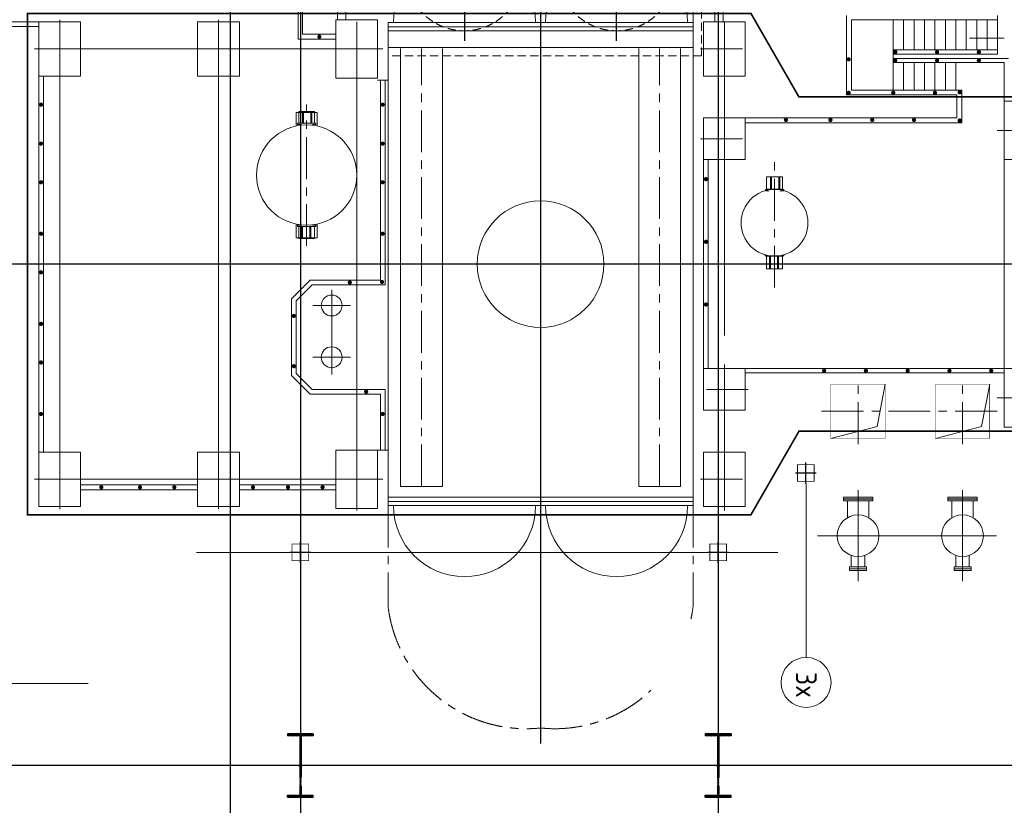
# Model space of a CAD drawing. Extents: x 18893 to 3351893, y -610358 to 406739.
# Tile 109 of 256: x 2118366 to 2141935, y -2318 to 16485. Entities that reach past the tile are written whole.
import ezdxf
from ezdxf.enums import TextEntityAlignment as Align

# ---------------------------------------------------------------- set-up
doc = ezdxf.new("R2010")
doc.units = 0
doc.header["$LTSCALE"] = 800
doc.header["$MEASUREMENT"] = 0
for name, pattern in [('CENTER', [2, 1.25, -0.25, 0.25, -0.25]), ('CONTINOUS', [0]), ('GTCHAIN', [24, 16, -3.2, 1.6, -3.2]), ('HIDDEN', [0.375, 0.25, -0.125]), ('PHANTOM', [2.5, 1.25, -0.25, 0.25, -0.25, 0.25, -0.25])]:
    doc.linetypes.add(name, pattern=pattern)
doc.layers.get('0').update_dxf_attribs({"linetype": 'CONTINUOUS'})
for name, color, linetype in [('0-7-COL', 2, 'CENTER'), ('Aux_col', 7, 'CONTINUOUS'), ('COL', 1, 'CENTER'), ('CONDENSATE', 1, 'CONTINUOUS'), ('EQP0', 1, 'CONTINUOUS'), ('GRID', 8, 'CENTER'), ('grid-20m', 53, 'CONTINUOUS'), ('HATCH', 9, 'CONTINUOUS'), ('KEY PLAN', 251, 'CONTINUOUS'), ('PIPE LINE', 1, 'CONTINUOUS'), ('WALL', 6, 'CONTINUOUS')]:
    doc.layers.add(name, color=color, linetype=linetype)
doc.layers.add('DIM', color=4, linetype='CONTINUOUS', lineweight=13)
doc.layers.add('EQUPT', color=251, linetype='HIDDEN', lineweight=9)
doc.styles.add('ROMANS', font='ISO9.shx', dxfattribs={"width": 0.8})

# ---------------------------------------------------------------- blocks, each defined once
blk = doc.blocks.new('A$C3C7577A7')
at = {"layer": 'Aux_col', "linetype": 'CONTINOUS'}
for p, q in [((32000, 20150), (32000, 19650)), ((42000, 20150), (42000, 19650)), ((31750, 19900), (32250, 19900)), ((41750, 19900), (42250, 19900)), ((29900, 18250), (29900, 17750)), ((29650, 18000), (30150, 18000))]:
    blk.add_line(p, q, dxfattribs=at)
at = {"layer": 'Aux_col', "linetype": 'CONTINOUS', "const_width": 20, "flags": 128}
for points in [[(31800, 19700), (32200, 19700), (32200, 20100), (31800, 20100)], [(41800, 19700), (42200, 19700), (42200, 20100), (41800, 20100)], [(29700, 17800), (30100, 17800), (30100, 18200), (29700, 18200)]]:
    blk.add_lwpolyline(points, close=True, dxfattribs=at)
blk = doc.blocks.new('A$C1C927E47')
at = {"layer": 'COL'}
h = blk.add_hatch(dxfattribs=at)
h.set_pattern_fill('ANSI31', color=256, scale=100, style=0)
h.paths.add_polyline_path([(16, 0), (0, 0), (0, -710), (16, -710)])
h.paths.add_polyline_path([(16, 710), (0, 710), (0, 0), (16, 0)])
h.paths.add_polyline_path([(0, 710), (-16, 710), (-16, 0), (0, 0)])
h.paths.add_polyline_path([(0, 0), (-16, 0), (-16, -710), (0, -710)])
h.paths.add_polyline_path([(-310, -710), (-310, -760), (0, -760), (0, -710)])
h.paths.add_polyline_path([(310, -760), (310, -710), (0, -710), (0, -760)])
h.paths.add_polyline_path([(310, 710), (310, 760), (0, 760), (0, 710)])
h.paths.add_polyline_path([(-310, 760), (-310, 710), (0, 710), (0, 760)])
for p, q in [((310, 760), (-310, 760)), ((-310, 760), (-310, 710)), ((310, 710), (-310, 710)), ((-16, -710), (-16, 710)), ((16, -710), (16, 710)), ((310, 760), (310, 710)), ((-310, -710), (310, -710)), ((-310, -760), (-310, -710)), ((-310, -760), (310, -760)), ((310, -760), (310, -710))]:
    blk.add_line(p, q, dxfattribs=at)
at = {"layer": 'COL', "color": 2}
for p, q in [((0, -792), (0, 792)), ((44, 0), (-44, 0))]:
    blk.add_line(p, q, dxfattribs=at)

msp = doc.modelspace()

# ---------------------------------------------------------------- linework, layer by layer
at = {"color": 3, "lineweight": 5}
msp.add_line((2134485.04, 15816.46), (2134485.04, 17620.46), dxfattribs=at)
at = {"color": 3, "linetype": 'HIDDEN', "lineweight": 5}
for q in [(2134685.05, 17620.46), (2127184.91, 15616.46)]:
    msp.add_line((2134685.05, 15616.46), q, dxfattribs=at)
at = {"color": 7, "lineweight": 5}
for p, q in [((2134485.04, 16416.47), (2127184.91, 16416.47)), ((2134485.04, 16316.47), (2127184.91, 16316.47)), ((2127185.17, 15816.46), (2127185.17, 16416.47)), ((2134485.04, 15816.46), (2134485.04, 16416.47)), ((2134485.04, 16216.47), (2127184.91, 16216.47)), ((2141101.69, 16044.33), (2141930.78, 16044.33)), ((2134485.04, 15816.46), (2127184.91, 15816.46)), ((2127184.91, 15816.46), (2127184.91, 4854.19)), ((2134485.04, 15816.46), (2134485.04, 4854.19)), ((2134485.04, 5054.19), (2127184.91, 5054.19)), ((2134485.04, 4954.19), (2127184.91, 4954.19)), ((2134485.04, 4854.19), (2127184.91, 4854.19))]:
    msp.add_line(p, q, dxfattribs=at)
at = {"color": 2, "lineweight": 5}
for p, q in [((2139275.13, 14800.41), (2139275.13, 16485.33)), ((2139525.14, 15760.33), (2139525.14, 16485.33)), ((2139775.14, 15760.33), (2139775.14, 16485.33)), ((2140025.15, 15760.33), (2140025.15, 16485.33)), ((2140275.15, 15760.33), (2140275.15, 16485.33)), ((2140525.15, 15760.33), (2140525.15, 16485.33)), ((2140775.16, 15760.33), (2140775.16, 16485.33)), ((2141025.16, 15760.33), (2141025.16, 16485.33)), ((2141275.17, 15760.33), (2141275.17, 16485.33)), ((2141525.17, 15760.33), (2141525.17, 16485.33)), ((2141775.18, 15660.33), (2141775.18, 16485.33)), ((2139525.14, 14800.41), (2139525.14, 15460.33)), ((2139775.14, 14800.41), (2139775.14, 15460.33)), ((2140025.15, 14800.41), (2140025.15, 15460.33)), ((2140275.15, 14800.41), (2140275.15, 15460.33)), ((2140525.15, 14800.41), (2140525.15, 15460.33)), ((2140775.16, 14800.41), (2140775.16, 15460.33))]:
    msp.add_line(p, q, dxfattribs=at)
at = {"color": 2, "linetype": 'CENTER', "lineweight": 5}
for p, q in [((2127984.92, 5315.23), (2127984.92, 15796.46)), ((2133685.03, 5315.23), (2133685.03, 15796.46)), ((2134665.07, 15785.33), (2135804.56, 15785.33)), ((2125234.87, 11072.05), (2125234.87, 14458.69)), ((2125484.87, 14265.4), (2124984.86, 14265.4)), ((2124984.86, 14265.4), (2124984.86, 13939.06)), ((2125484.97, 14265.4), (2124984.96, 14265.4)), ((2124984.96, 14265.4), (2124984.96, 13939.06)), ((2125484.87, 14265.4), (2125484.87, 13939.06)), ((2125484.97, 14265.4), (2125484.97, 13939.06)), ((2134665.07, 13635.33), (2135804.56, 13635.33)), ((2136435.08, 10073.88), (2136435.08, 13175.51)), ((2124984.86, 11265.34), (2124984.86, 11591.68)), ((2124984.96, 11265.34), (2124984.96, 11591.68)), ((2125484.87, 11265.34), (2125484.87, 11591.68)), ((2125484.97, 11265.34), (2125484.97, 11591.68)), ((2125484.87, 11265.34), (2124984.86, 11265.34)), ((2125484.97, 11265.34), (2124984.96, 11265.34)), ((2138434.97, 6327.33), (2138434.97, 7899.33)), ((2140934.97, 6327.33), (2140934.97, 7899.33)), ((2135807.69, 7635.33), (2134629.21, 7635.33)), ((2141760.62, 7113.33), (2137376.34, 7113.33)), ((2134665.07, 5485.33), (2135804.56, 5485.33))]:
    msp.add_line(p, q, dxfattribs=at)
at = {"lineweight": 5}
for p, q in [((2134485.04, 15816.46), (2134485.04, 15616.46)), ((2126934.97, 15035.33), (2127185.17, 15035.33)), ((2126934.71, 6185.33), (2127184.91, 6185.33)), ((2137190.7, 5385.33), (2137190.7, 1222.51))]:
    msp.add_line(p, q, dxfattribs=at)
at = {"color": 1, "linetype": 'CONTINOUS', "lineweight": 5}
for p, q in [((2130834.89, 10311.61), (2130834.89, 10958.2)), ((2130366.35, 10634.91), (2131303.44, 10634.91))]:
    msp.add_line(p, q, dxfattribs=at)
at = {"color": 2, "linetype": 'CENTER', "lineweight": 5, "ltscale": 500}
for p, q in [((2125834.97, 7989.99), (2125834.97, 10019.6)), ((2126284.26, 9645.31), (2125385.69, 9645.31)), ((2126284.26, 8405.31), (2125385.69, 8405.31))]:
    msp.add_line(p, q, dxfattribs=at)
at = {"color": 7, "lineweight": 15}
msp.add_line((2104407.97, 597.33), (2120007.9, 597.33), dxfattribs=at)
at = {"lineweight": 5, "flags": 128}
for points in [[(2125135.77, 14288.2), (2125044.97, 14288.2), (2125044.97, 14005.9)], [(2125160.77, 14005.9), (2125160.77, 14288.2), (2125135.77, 14288.2), (2125135.77, 14005.9), (2125160.77, 14005.9)], [(2125333.47, 14288.2), (2125160.77, 14288.2)], [(2125358.47, 14005.9), (2125358.47, 14288.2), (2125333.47, 14288.2), (2125333.47, 14005.9), (2125358.47, 14005.9)], [(2125424.27, 14005.9), (2125424.27, 14288.2), (2125358.47, 14288.2)], [(2125135.77, 14005.9), (2125014.57, 14005.9), (2125014.57, 13975.6), (2125092.27, 13975.6)], [(2125057.17, 13968.6), (2125057.17, 13975.6)], [(2125160.77, 14005.9), (2125333.47, 14005.9)], [(2125376.97, 13975.6), (2125454.57, 13975.6), (2125454.57, 14005.9), (2125358.47, 14005.9)], [(2125412.77, 13968.4), (2125412.77, 13975.6)], [(2136336.68, 12725.35), (2136245.48, 12725.35), (2136245.48, 12425.35), (2136336.68, 12425.35)], [(2136361.68, 12425.45), (2136361.68, 12725.45), (2136336.68, 12725.45), (2136336.68, 12425.45), (2136361.68, 12425.45)], [(2136534.38, 12725.45), (2136361.68, 12725.35)], [(2136559.38, 12425.45), (2136559.38, 12725.45), (2136534.38, 12725.45), (2136534.38, 12425.45), (2136559.38, 12425.45)], [(2136559.38, 12425.35), (2136624.78, 12425.35), (2136624.78, 12725.35), (2136559.38, 12725.45)], [(2136420.18, 12421.35), (2136215.48, 12421.35), (2136215.48, 12391.05), (2136307.08, 12391.05)], [(2136361.68, 12425.35), (2136534.38, 12425.35)], [(2136563.18, 12391.05), (2136655.48, 12391.05), (2136655.48, 12421.35), (2136450.08, 12421.35)], [(2125092.27, 11564.29), (2125014.57, 11564.29), (2125014.57, 11533.99), (2125110.77, 11533.99)], [(2125333.47, 11533.99), (2125454.57, 11533.99), (2125454.57, 11564.29), (2125376.97, 11564.29)], [(2125044.97, 11533.99), (2125044.97, 11251.59), (2125110.77, 11251.59)], [(2125110.77, 11533.99), (2125110.77, 11251.59), (2125135.77, 11251.59), (2125135.77, 11533.99), (2125110.77, 11533.99)], [(2125135.77, 11533.99), (2125308.47, 11533.99)], [(2125308.47, 11533.99), (2125308.47, 11251.59), (2125333.47, 11251.59), (2125333.47, 11533.99), (2125308.47, 11533.99)], [(2125333.47, 11251.59), (2125424.27, 11251.59), (2125424.27, 11533.99)], [(2125135.77, 11251.59), (2125308.47, 11251.59)], [(2136214.68, 10856.31), (2136214.68, 10829.35), (2136420.18, 10829.35)], [(2136450.08, 10829.35), (2136654.68, 10829.35), (2136654.68, 10856.08)], [(2136245.48, 10635.35), (2136002.08, 10635.35)], [(2136310.88, 10825.35), (2136245.48, 10825.35), (2136245.48, 10525.35), (2136310.88, 10525.15)], [(2136298.58, 10829.35), (2136298.58, 10825.35)], [(2136310.88, 10825.15), (2136310.88, 10525.15), (2136335.88, 10525.15), (2136335.88, 10825.15), (2136310.88, 10825.15)], [(2136508.58, 10825.35), (2136335.88, 10825.35)], [(2136508.58, 10825.15), (2136508.58, 10525.15), (2136533.58, 10525.15), (2136533.58, 10825.15), (2136508.58, 10825.15)], [(2136533.58, 10525.35), (2136624.78, 10525.35), (2136624.78, 10825.35), (2136533.58, 10825.35)], [(2136571.58, 10829.35), (2136571.58, 10825.35)], [(2136335.88, 10525.15), (2136508.58, 10525.35)]]:
    msp.add_lwpolyline(points, dxfattribs=at)
at = {"color": 7, "lineweight": 5, "const_width": 50}
for points in [[(2134792.74, 12693.48, 1), (2134792.74, 12643.48, 1)], [(2134792.74, 11193.45, 1), (2134792.74, 11143.45, 1)], [(2134792.74, 9693.42, 1), (2134792.74, 9643.42, 1)]]:
    msp.add_lwpolyline(points, format="xyb", close=True, dxfattribs=at)
at = {"linetype": 'GTCHAIN', "lineweight": 5, "flags": 128}
msp.add_lwpolyline([(2125084.97, 11564.29), (2125084.97, 11565.69)], dxfattribs=at)
at = {"linetype": 'HIDDEN', "lineweight": 5}
for centre in [(2129009.7, 17620.46), (2132649.97, 17620.46)]:
    msp.add_circle(centre, 1400, dxfattribs=at)
at = {"lineweight": 5}
for centre, radius in [((2125234.87, 12765.37), 1200.02), ((2136435.08, 11625.35), 800), ((2125834.97, 9645.31), 250), ((2125834.97, 8405.31), 250)]:
    msp.add_circle(centre, radius, dxfattribs=at)
at = {"color": 1, "linetype": 'CONTINOUS', "lineweight": 5}
msp.add_circle((2130834.89, 10634.91), 1514.76, dxfattribs=at)
at = {"color": 7, "lineweight": 5}
for centre, start, end in [((2129014.94, 16416.47), 0, 180), ((2132655.01, 16416.47), 0, 180), ((2129014.94, 4854.19), 180, 0), ((2132655.01, 4854.19), 180, 0)]:
    msp.add_arc(centre, 1700.03, start, end, dxfattribs=at)
at = {"layer": '0-7-COL', "linetype": 'Continuous', "lineweight": 5}
msp.add_circle((2137190.7, 622.51), 600, dxfattribs=at)
at = {"layer": 'CONDENSATE', "lineweight": 5, "const_width": 10}
for points in [[(2139084.97, 6463.33), (2137784.97, 6463.33), (2137784.97, 7763.33), (2139084.97, 7763.33)], [(2141584.97, 6463.33), (2140284.97, 6463.33), (2140284.97, 7763.33), (2141584.97, 7763.33)]]:
    msp.add_lwpolyline(points, close=True, dxfattribs=at)
at = {"layer": 'DIM', "lineweight": 5}
for p, q in [((2139084.97, 7763.33), (2138891.59, 6752.33)), ((2141584.97, 7763.33), (2141391.59, 6752.33)), ((2138891.59, 6752.33), (2137784.97, 6463.33)), ((2141391.59, 6752.33), (2140284.97, 6463.33))]:
    msp.add_line(p, q, dxfattribs=at)
for points in [[(2119824.97, 16435.33), (2118824.97, 16435.33), (2118824.97, 15135.33), (2119824.97, 15135.33)], [(2123624.97, 16435.33), (2122624.97, 16435.33), (2122624.97, 15135.33), (2123624.97, 15135.33)], [(2126934.97, 16485.33), (2125934.97, 16485.33), (2125934.97, 15085.33), (2126934.97, 15085.33)], [(2135734.97, 16435.33), (2134734.97, 16435.33), (2134734.97, 15135.33), (2135734.97, 15135.33)], [(2143134.97, 13135.33), (2141934.97, 13135.33), (2141934.97, 14535.33), (2143134.97, 14535.33)], [(2135734.97, 14135.33), (2134734.97, 14135.33), (2134734.97, 13135.33), (2135734.97, 13135.33)], [(2135734.97, 7135.33), (2134734.97, 7135.33), (2134734.97, 8135.33), (2135734.97, 8135.33)], [(2143134.97, 8135.33), (2141934.97, 8135.33), (2141934.97, 6735.33), (2143134.97, 6735.33)], [(2119824.97, 4835.33), (2118824.97, 4835.33), (2118824.97, 6135.33), (2119824.97, 6135.33)], [(2123624.97, 4835.33), (2122624.97, 4835.33), (2122624.97, 6135.33), (2123624.97, 6135.33)], [(2126934.97, 4785.33), (2125934.97, 4785.33), (2125934.97, 6185.33), (2126934.97, 6185.33)], [(2135734.97, 4835.33), (2134734.97, 4835.33), (2134734.97, 6135.33), (2135734.97, 6135.33)]]:
    msp.add_lwpolyline(points, close=True, dxfattribs=at)
at = {"layer": 'EQP0', "lineweight": 5}
for p, q in [((2126175.42, 16485.33), (2126175.42, 18185.33)), ((2135002.61, 18185.33), (2135002.61, 16435.33)), ((2125975.42, 16485.33), (2125975.42, 17985.33)), ((2135202.61, 17985.33), (2135202.61, 16435.33)), ((2138273.02, 3389.21), (2138273.02, 3662.28)), ((2138596.92, 3389.21), (2138596.92, 3662.28)), ((2140773.02, 3389.21), (2140773.02, 3662.28)), ((2141096.92, 3389.21), (2141096.92, 3662.28)), ((2138581.19, 3344.76), (2138257.29, 3344.76)), ((2138581.19, 3300.32), (2138257.29, 3300.32)), ((2141081.19, 3344.76), (2140757.29, 3344.76)), ((2141081.19, 3300.32), (2140757.29, 3300.32))]:
    msp.add_line(p, q, dxfattribs=at)
at = {"layer": 'EQP0', "color": 1, "lineweight": 5}
for p, q in [((2127484.91, 5315.23), (2127484.91, 15796.46)), ((2128484.93, 5315.23), (2128484.93, 15796.46)), ((2133185.02, 5315.23), (2133185.02, 15796.46)), ((2134185.04, 5315.23), (2134185.04, 15796.46)), ((2128484.93, 5315.23), (2127484.91, 5315.23)), ((2134185.04, 5315.23), (2133185.02, 5315.23))]:
    msp.add_line(p, q, dxfattribs=at)
at = {"layer": 'EQP0', "lineweight": 5}
for points in [[(2138637.71, 3344.76), (2138232.24, 3344.76), (2138232.24, 3389.21), (2138637.71, 3389.21)], [(2138637.71, 3300.32), (2138232.24, 3300.32), (2138232.24, 3344.76), (2138637.71, 3344.76)], [(2141137.71, 3344.76), (2140732.24, 3344.76), (2140732.24, 3389.21), (2141137.71, 3389.21)], [(2141137.71, 3300.32), (2140732.24, 3300.32), (2140732.24, 3344.76), (2141137.71, 3344.76)]]:
    msp.add_lwpolyline(points, close=True, dxfattribs=at)
for centre in [(2138434.97, 4135.33), (2140934.97, 4135.33)]:
    msp.add_circle(centre, 500.01, dxfattribs=at)
at = {"layer": 'EQUPT', "linetype": 'Continuous', "lineweight": 5, "const_width": 40, "flags": 128}
msp.add_lwpolyline([(2118549.97, 4635.33), (2135869.97, 4635.33), (2137019.97, 6635.33), (2150174.97, 6635.33), (2150174.97, 14635.33), (2137019.97, 14635.33), (2135869.97, 16635.33), (2118549.97, 16635.33), (2118549.97, 4635.33)], dxfattribs=at)
at = {"layer": 'GRID', "linetype": 'CENTER', "ltscale": 2500}
for p, q in [((2130834.97, 25438.43), (2130834.97, -836.98)), ((2167924.35, 10635.33), (2118014.16, 10635.33))]:
    msp.add_line(p, q, dxfattribs=at)
at = {"layer": 'GRID', "linetype": 'CENTER', "ltscale": 5000}
for p, q in [((2125084.97, 25178.7), (2125084.97, -14821.01)), ((2135084.97, 25178.7), (2135084.97, -14821.01)), ((2168111.29, -1364.67), (2072684.46, -1364.67))]:
    msp.add_line(p, q, dxfattribs=at)
at = {"layer": 'GRID', "linetype": 'CENTER', "lineweight": 5, "ltscale": 2500}
for p, q in [((2119324.97, 4772.28), (2119324.97, 16482.04)), ((2123124.97, 4772.28), (2123124.97, 16482.04)), ((2126434.97, 4734.34), (2126434.97, 16435.33)), ((2135234.97, 8929.58), (2135234.97, 16435.33)), ((2127056.39, 15785.33), (2118723.95, 15785.33)), ((2150086.24, 13835.33), (2141762.41, 13835.33)), ((2135234.97, 4740.31), (2135234.97, 8233.9)), ((2135234.97, 4740.31), (2135234.97, 8233.9)), ((2150086.24, 7435.33), (2141762.41, 7435.33)), ((2127056.39, 5485.33), (2118723.95, 5485.33))]:
    msp.add_line(p, q, dxfattribs=at)
at = {"layer": 'GRID', "linetype": 'CENTER', "lineweight": 5, "ltscale": 5000}
for p, q in [((2138434.97, 5220.72), (2138434.97, 3049.94)), ((2140934.97, 5220.72), (2140934.97, 3049.94)), ((2141744.74, 4135.33), (2137462.9, 4135.33)), ((2136512.09, 3735.33), (2122601.42, 3735.33))]:
    msp.add_line(p, q, dxfattribs=at)
at = {"layer": 'GRID', "lineweight": 5}
for p, q in [((2127184.91, 4854.19), (2127190.12, 2397.3)), ((2134485.04, 4854.19), (2134485.04, 2438.65))]:
    msp.add_line(p, q, dxfattribs=at)
for centre, radius, start, end in [((2130493.61, 2848.72), 3334.2, 187.781364, 275.876369), ((2131176.12, 2848.79), 3334.24, 347.754367, 352.934118), ((2131176.12, 2848.79), 3334.24, 264.127432, 313.593695)]:
    msp.add_arc(centre, radius, start, end, dxfattribs=at)
at = {"layer": 'grid-20m', "linetype": 'PHANTOM', "ltscale": 12000}
msp.add_line((2123407.97, 80115.86), (2123407.97, -62789.76), dxfattribs=at)
at = {"layer": 'HATCH', "lineweight": 5, "const_width": 50}
for points in [[(2125540.75, 16103.36, 1), (2125540.75, 16053.36, 1)], [(2118903.27, 14452.37, 1), (2118853.26, 14452.37, 1)], [(2127078.19, 14452.37, 1), (2127028.19, 14452.37, 1)], [(2118903.27, 13518.69, 1), (2118853.26, 13518.69, 1)], [(2127078.19, 13518.69, 1), (2127028.19, 13518.69, 1)], [(2118903.27, 12594.35, 1), (2118853.26, 12594.35, 1)], [(2127078.19, 12594.35, 1), (2127028.19, 12594.35, 1)], [(2118903.27, 11361.82, 1), (2118853.26, 11361.82, 1)], [(2127078.19, 11361.82, 1), (2127028.19, 11361.82, 1)], [(2118903.27, 10437.48, 1), (2118853.26, 10437.48, 1)], [(2126293.49, 10195.49, 1), (2126243.49, 10195.49, 1)], [(2127065.74, 10207.93, 1), (2127015.74, 10207.93, 1)], [(2127065.74, 10207.93, 1), (2127015.74, 10207.93, 1)], [(2124952.48, 9395.77, 1), (2124902.48, 9395.77, 1)], [(2118903.27, 9204.96, 1), (2118853.26, 9204.96, 1)], [(2118903.27, 8280.62, 1), (2118853.26, 8280.62, 1)], [(2124954.45, 8191.77, 1), (2124904.45, 8191.77, 1)], [(2124954.45, 8191.77, 1), (2124904.45, 8191.77, 1)], [(2126684.91, 7579.65, 1), (2126634.91, 7579.65, 1)], [(2118903.27, 7048.09, 1), (2118853.26, 7048.09, 1)], [(2127078.19, 7048.09, 1), (2127028.19, 7048.09, 1)], [(2120319.6, 5318.16, 1), (2120319.6, 5268.16, 1)], [(2121245.77, 5318.16, 1), (2121245.77, 5268.16, 1)], [(2122066.43, 5318.16, 1), (2122066.43, 5268.16, 1)], [(2123950.69, 5318.16, 1), (2123950.69, 5268.16, 1)], [(2124788.42, 5318.16, 1), (2124788.42, 5268.16, 1)], [(2125616.45, 5318.16, 1), (2125616.45, 5268.16, 1)]]:
    msp.add_lwpolyline(points, format="xyb", close=True, dxfattribs=at)
at = {"layer": 'HATCH', "lineweight": 5, "const_width": 50, "flags": 128}
for points in [[(2138235.11, 15535.41, 1), (2138185.11, 15535.41, 1)], [(2139350.52, 15710.41, 1), (2139300.52, 15710.41, 1)], [(2139350.52, 15510.41, 1), (2139300.52, 15510.41, 1)], [(2140350.52, 15710.41, 1), (2140300.52, 15710.41, 1)], [(2140350.52, 15510.41, 1), (2140300.52, 15510.41, 1)], [(2141350.52, 15710.41, 1), (2141300.52, 15710.41, 1)], [(2141350.52, 15510.41, 1), (2141300.52, 15510.41, 1)], [(2138235.11, 14735.49, 1), (2138185.11, 14735.49, 1)], [(2139300.52, 14735.49, 1), (2139250.52, 14735.49, 1)], [(2140300.52, 14735.49, 1), (2140250.52, 14735.49, 1)], [(2140890.16, 14747.58, 1), (2140840.16, 14747.58, 1)], [(2136732.34, 14085.41, 1), (2136682.34, 14085.41, 1)], [(2137797.76, 14085.41, 1), (2137747.76, 14085.41, 1)], [(2138797.76, 14085.41, 1), (2138747.76, 14085.41, 1)], [(2139797.76, 14085.41, 1), (2139747.76, 14085.41, 1)], [(2140890.16, 14073.16, -1), (2140840.16, 14073.16, -1)], [(2137621.78, 8108.42, 1), (2137621.78, 8058.42, 1)], [(2138621.78, 8108.42, 1), (2138621.78, 8058.42, 1)], [(2139621.78, 8108.42, 1), (2139621.78, 8058.42, 1)], [(2140621.78, 8108.42, 1), (2140621.78, 8058.42, 1)], [(2141621.78, 8108.42, 1), (2141621.78, 8058.42, 1)]]:
    msp.add_lwpolyline(points, format="xyb", close=True, dxfattribs=at)
at = {"layer": 'KEY PLAN', "lineweight": -3, "ltscale": 2000}
for p, q in [((2129019.97, 15977.38), (2129019.97, 32935.33)), ((2132649.97, 15977.38), (2132649.97, 32935.33))]:
    msp.add_line(p, q, dxfattribs=at)
at = {"layer": 'PIPE LINE', "lineweight": 5}
for p, q in [((2138180.97, 4972.33), (2138180.97, 4566.02)), ((2138688.97, 4972.33), (2138688.97, 4566.02)), ((2140680.97, 4972.33), (2140680.97, 4566.02)), ((2141188.97, 4972.33), (2141188.97, 4566.02))]:
    msp.add_line(p, q, dxfattribs=at)
at = {"layer": 'PIPE LINE', "linetype": 'GTCHAIN', "lineweight": 5, "flags": 128}
for points in [[(2138085.97, 5018.33), (2138085.97, 5058.33), (2138783.97, 5058.33), (2138783.97, 5018.33), (2138085.97, 5018.33)], [(2138085.97, 5012.33), (2138085.97, 4972.33), (2138783.97, 4972.33), (2138783.97, 5012.33), (2138085.97, 5012.33)], [(2138142.47, 5018.33), (2138142.47, 5015.33), (2138727.47, 5015.33), (2138727.47, 5018.33)], [(2138142.47, 5012.33), (2138142.47, 5015.33), (2138727.47, 5015.33), (2138727.47, 5012.33)], [(2140585.97, 5018.33), (2140585.97, 5058.33), (2141283.97, 5058.33), (2141283.97, 5018.33), (2140585.97, 5018.33)], [(2140585.97, 5012.33), (2140585.97, 4972.33), (2141283.97, 4972.33), (2141283.97, 5012.33), (2140585.97, 5012.33)], [(2140642.47, 5018.33), (2140642.47, 5015.33), (2141227.47, 5015.33), (2141227.47, 5018.33)], [(2140642.47, 5012.33), (2140642.47, 5015.33), (2141227.47, 5015.33), (2141227.47, 5012.33)]]:
    msp.add_lwpolyline(points, dxfattribs=at)
at = {"layer": 'WALL', "lineweight": 5}
for p, q in [((2125034.97, 16020.43), (2125034.97, 18485.33)), ((2125134.97, 16135.43), (2125134.97, 18485.33)), ((2138160.11, 14685.41), (2138160.11, 16585.33)), ((2141775.18, 16485.33), (2141775.18, 16585.33)), ((2118824.97, 16435.33), (2117019.97, 16435.33)), ((2118824.97, 16320.33), (2117019.98, 16320.33)), ((2138275.11, 14800.41), (2138275.11, 16485.33)), ((2138275.11, 16485.33), (2141775.18, 16485.33)), ((2125934.71, 16135.43), (2125134.97, 16135.43)), ((2125934.71, 16020.43), (2125034.97, 16020.43)), ((2139275.13, 15760.33), (2141775.18, 15760.33)), ((2139275.13, 15660.33), (2141775.18, 15660.33)), ((2139275.13, 15560.33), (2142034.97, 15560.33)), ((2139275.13, 15460.33), (2141934.97, 15460.33)), ((2141934.97, 8135.33), (2141934.97, 15460.33)), ((2118824.97, 6135.33), (2118824.97, 15135.33)), ((2118939.98, 6135.33), (2118939.98, 15135.33)), ((2126999.9, 15035.33), (2126999.9, 10250.32)), ((2127114.9, 15035.33), (2127114.9, 10135.32)), ((2138160.11, 14685.41), (2140800.16, 14685.41)), ((2138275.11, 14800.41), (2140915.16, 14800.41)), ((2140800.16, 14135.33), (2140800.16, 14685.41)), ((2140915.16, 14020.33), (2140915.16, 14800.41)), ((2140800.16, 14135.33), (2135734.97, 14135.33)), ((2140915.16, 14020.33), (2135734.97, 14020.33)), ((2134734.97, 13135.33), (2134734.97, 8035.33)), ((2134849.98, 13135.33), (2134849.98, 8135.33)), ((2125317.25, 10250.32), (2124869.87, 9802.95)), ((2125364.88, 10135.32), (2124984.88, 9755.31)), ((2126999.9, 10250.32), (2125317.25, 10250.32)), ((2127114.9, 10135.32), (2125364.88, 10135.32)), ((2124869.87, 7967.65), (2124869.87, 9802.95)), ((2124984.88, 8015.28), (2124984.88, 9755.31)), ((2125364.88, 7635.27), (2124984.88, 8015.28)), ((2135734.97, 8135.33), (2141934.97, 8135.33)), ((2135734.97, 8035.33), (2141934.97, 8035.33)), ((2125317.25, 7520.27), (2124869.87, 7967.65)), ((2127114.9, 7635.27), (2125364.88, 7635.27)), ((2127114.9, 6185.33), (2127114.9, 7635.27)), ((2126999.9, 7520.27), (2125317.25, 7520.27)), ((2126999.9, 6185.33), (2126999.9, 7520.27)), ((2119824.97, 5350.23), (2122624.71, 5350.23)), ((2119824.97, 5235.23), (2122624.71, 5235.23)), ((2123624.97, 5350.23), (2125934.97, 5350.23)), ((2123624.97, 5235.23), (2125934.97, 5235.23))]:
    msp.add_line(p, q, dxfattribs=at)

# ---------------------------------------------------------------- block references
at = {"rotation": 180}
msp.add_blockref('A$C3C7577A7', (2167084.97, 23635.33), dxfattribs=at)
at = {"layer": 'HATCH', "lineweight": 5, "rotation": 180}
for p in [(2125084.97, -1364.67), (2135084.97, -1364.67)]:
    msp.add_blockref('A$C1C927E47', p, dxfattribs=at)

# ---------------------------------------------------------------- texts
at = {"layer": '0-7-COL', "color": 4, "linetype": 'Continuous', "lineweight": 5, "style": 'ROMANS'}
msp.add_text('3x', height=500, rotation=270, dxfattribs=at).set_placement((2137196.57, 563.46), align=Align.MIDDLE)

doc.saveas('drawing.dxf')
